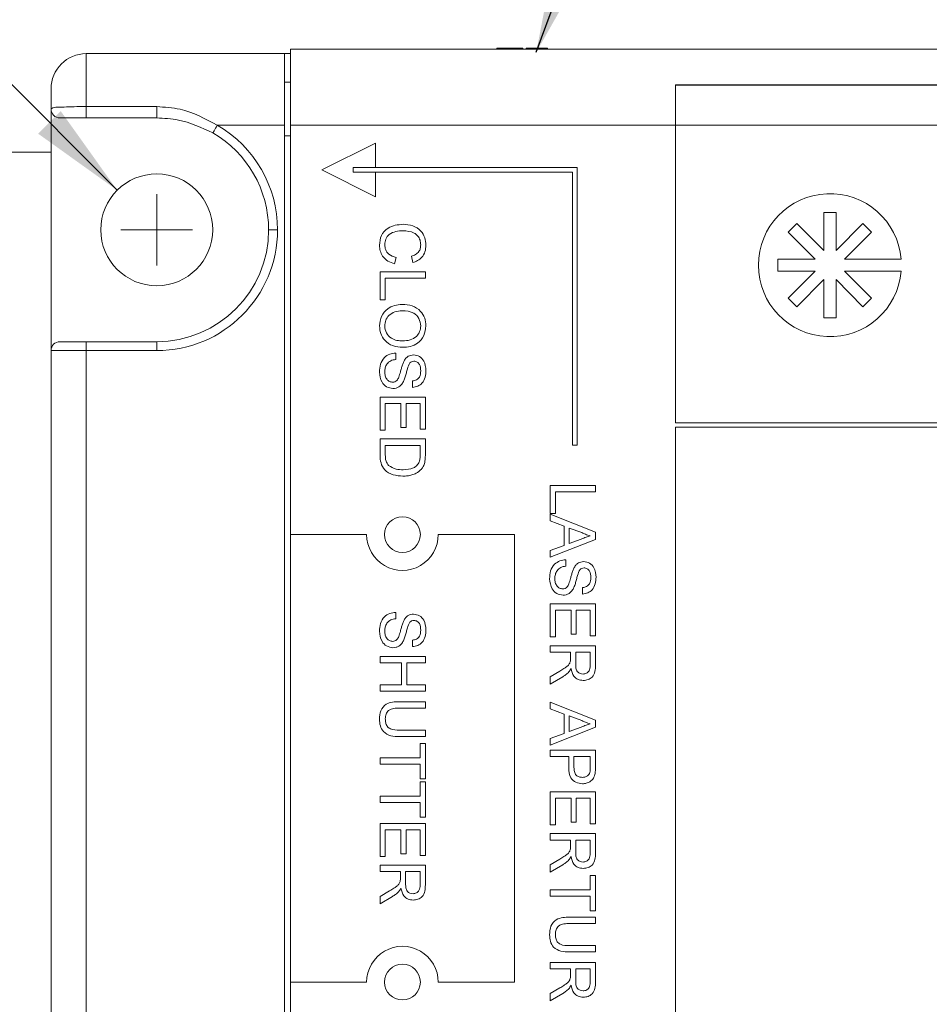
# Paper-space layout 'Sheet1' of a CAD drawing. Header units: millimetres. Extents: x 0 to 4318, y 0 to 2794.
# Tile 52 of 69: x 2219 to 2445, y 1299 to 1544. Entities that reach past the tile are written whole.
import ezdxf

# ---------------------------------------------------------------- set-up
doc = ezdxf.new("R2010")
doc.units = ezdxf.units.MM
doc.header["$LTSCALE"] = 5
doc.styles.add('SLDTEXTSTYLE0', font='TXT', dxfattribs={"width": 0.605})
doc.dimstyles.new('SLDDIMSTYLE3', dxfattribs={"dimtxt": 20.546549, "dimasz": 23.8125, "dimexe": 0, "dimexo": 0.0625, "dimgap": 5.136637, "dimtad": 0, "dimtih": 1, "dimtoh": 1, "dimdec": 1, "dimlfac": 0.114286, "dimrnd": 1e-09, "dimzin": 12, "dimdsep": 46, "dimtxsty": 'SLDTEXTSTYLE0', "dimsah": 1, "dimcen": 0, "dimadec": 0, "dimazin": 3, "dimtfac": 1, "dimtdec": 3, "dimtofl": 0, "dimtmove": 0, "dimatfit": 3, "dimfxl": 1, "dimfrac": 2, "dimtolj": 1, "dimtzin": 12, "dimarcsym": 0})
doc.dimstyles.new('SLDDIMSTYLE4', dxfattribs={"dimtxt": 0, "dimasz": 23.8125, "dimexe": 0, "dimexo": 0.0625, "dimgap": 0, "dimtad": 0, "dimtih": 1, "dimtoh": 1, "dimdec": 0, "dimrnd": 1e-09, "dimzin": 0, "dimdsep": 46, "dimtxsty": 'Standard', "dimsah": 1, "dimcen": 0.09, "dimadec": 0, "dimazin": 0, "dimtfac": 23.8125, "dimtdec": 0, "dimtofl": 0, "dimtmove": 0, "dimatfit": 3, "dimfxl": 1, "dimfrac": 2, "dimtolj": 1, "dimtzin": 0, "dimarcsym": 0})

# ---------------------------------------------------------------- blocks, each defined once
blk = doc.blocks.new('_D_8')
at = {"color": 7, "linetype": 'Continuous', "lineweight": 0}
for p, q in [((2134.71, 1610.2), (2109.31, 1610.2)), ((2243.47, 1501.35), (2134.71, 1610.2)), ((2028.17, 1593.04), (2023.47, 1593.04)), ((2023.47, 1593.04), (2023.47, 1561.48)), ((2101.08, 1593.04), (2105.78, 1593.04)), ((2105.78, 1593.04), (2105.78, 1561.48)), ((2023.47, 1561.48), (2028.17, 1561.48)), ((2105.78, 1561.48), (2101.08, 1561.48))]:
    blk.add_line(p, q, dxfattribs=at)
blk.add_solid([(2243.47, 1501.35), (2229.45, 1521), (2223.84, 1515.39)], dxfattribs=at)
at = {"color": 7, "linetype": 'Continuous', "lineweight": 0, "char_height": 21.167, "attachment_point": 1, "style": 'SLDTEXTSTYLE0'}
for s, insert in [('%%c', (1974.29, 1625.03, 40.45)), ('3.2mm', (2004.26, 1625.03, 40.45)), ('.13in', (2034.05, 1588.77, 40.45)), ('4 PLACES', (1974.47, 1552.51, 40.45))]:
    blk.add_mtext(s, dxfattribs=dict(at, insert=insert))
blk = doc.blocks.new('SW_CENTERMARKSYMBOL_0')
at = {"color": 0, "linetype": 'Continuous', "lineweight": 0}
for q in [(0, 8.89), (-8.89, 0), (0, -8.89), (8.89, 0)]:
    blk.add_line((0, 0), q, dxfattribs=at)

psp = doc.layouts.new('Sheet1')

# ---------------------------------------------------------------- linework, layer by layer
at = {"color": 7, "linetype": 'Continuous', "lineweight": 15}
for p, q in [((2286.52, 1536.39), (2286.52, 1517.49)), ((2782.14, 1536.39), (2286.52, 1536.39)), ((2337.7, 1536.61), (2337.7, 1536.39)), ((2339.12, 1536.61), (2337.7, 1536.61)), ((2339.12, 1536.61), (2339.12, 1536.39)), ((2340.61, 1536.61), (2339.12, 1536.61)), ((2340.61, 1536.61), (2340.61, 1536.39)), ((2340.94, 1536.61), (2340.61, 1536.61)), ((2340.94, 1536.61), (2340.94, 1536.39)), ((2341.25, 1536.61), (2340.94, 1536.61)), ((2341.25, 1536.61), (2341.25, 1536.39)), ((2342.75, 1536.61), (2341.25, 1536.61)), ((2342.75, 1536.61), (2342.75, 1536.39)), ((2344.18, 1536.61), (2342.75, 1536.61)), ((2344.18, 1536.61), (2344.18, 1536.39)), ((2345.05, 1536.61), (2345.05, 1536.39)), ((2350.32, 1536.61), (2345.05, 1536.61)), ((2350.32, 1536.61), (2350.32, 1536.39)), ((2370.01, 1536.41), (2370.01, 1536.39)), ((2373.9, 1536.41), (2373.9, 1536.39)), ((2374.26, 1536.39), (2374.26, 1536.41)), ((2374.6, 1536.39), (2374.6, 1536.41)), ((2374.68, 1536.39), (2374.68, 1536.41)), ((2374.8, 1536.41), (2374.8, 1536.39)), ((2374.92, 1536.39), (2374.92, 1536.41)), ((2376.01, 1536.41), (2376.01, 1536.39)), ((2376.38, 1536.39), (2376.38, 1536.41)), ((2376.66, 1536.41), (2376.66, 1536.39)), ((2376.73, 1536.39), (2376.73, 1536.41)), ((2377.04, 1536.39), (2377.04, 1536.41)), ((2377.9, 1536.39), (2377.9, 1536.41)), ((2378.1, 1536.39), (2378.1, 1536.41)), ((2387.42, 1536.39), (2387.42, 1536.41)), ((2409.85, 1536.41), (2409.85, 1536.39)), ((2410.29, 1536.41), (2410.29, 1536.39)), ((2410.38, 1536.41), (2410.38, 1536.39)), ((2423.2, 1536.41), (2423.2, 1536.39)), ((2424.2, 1536.41), (2424.2, 1536.39)), ((2425.51, 1536.41), (2425.51, 1536.39)), ((2427.71, 1536.41), (2427.71, 1536.39)), ((2428.02, 1536.41), (2428.02, 1536.39)), ((2429.24, 1536.41), (2429.24, 1536.39)), ((2433.85, 1536.39), (2433.85, 1536.41)), ((2440.11, 1536.39), (2440.11, 1536.41)), ((2442.5, 1536.39), (2442.5, 1536.41)), ((2442.79, 1536.41), (2442.79, 1536.39)), ((2444.13, 1536.39), (2444.13, 1536.41)), ((2235.79, 1535.27), (2235.79, 1522.1)), ((2235.79, 1535.27), (2284.97, 1535.27)), ((2286.52, 1535.27), (2284.97, 1535.27)), ((2284.97, 1535.27), (2284.97, 1517.49)), ((2284.97, 1528.16), (2286.52, 1528.16)), ((2227.04, 1521.53), (2227.04, 1526.52)), ((2782.14, 1527.53), (2382.09, 1527.53)), ((2382.09, 1517.49), (2382.09, 1527.53)), ((2782.14, 1527.41), (2382.09, 1527.41)), ((2227.04, 1521.53), (2227.04, 1461.52)), ((2235.79, 1522.1), (2235.79, 1519.31)), ((2235.79, 1522.1), (2253.29, 1522.1)), ((2253.29, 1522.1), (2253.29, 1519.31)), ((2235.79, 1519.31), (2229.26, 1519.31)), ((2253.29, 1519.31), (2235.79, 1519.31)), ((2284.97, 1517.49), (2268.32, 1517.49)), ((2284.97, 1517.49), (2284.97, 1203.05)), ((2286.52, 1517.49), (2286.52, 1415.84)), ((2382.09, 1517.49), (2286.52, 1517.49)), ((2382.09, 1517.49), (2382.09, 1443.62)), ((2782.14, 1517.49), (2382.09, 1517.49)), ((2286.52, 1514.83), (2284.97, 1514.83)), ((2307.64, 1513.07), (2294.3, 1506.4)), ((2307.64, 1506.96), (2307.64, 1513.07)), ((2227.04, 1510.77), (2211.48, 1510.77)), ((2294.3, 1506.4), (2307.64, 1499.74)), ((2302.08, 1505.85), (2302.08, 1506.96)), ((2302.08, 1506.96), (2307.64, 1506.96)), ((2357.64, 1506.96), (2307.64, 1506.96)), ((2357.64, 1438.06), (2357.64, 1506.96)), ((2307.64, 1505.85), (2302.08, 1505.85)), ((2307.64, 1499.74), (2307.64, 1505.85)), ((2307.64, 1505.85), (2356.53, 1505.85)), ((2356.53, 1505.85), (2356.53, 1438.06)), ((2418.92, 1495.81), (2421.94, 1495.81)), ((2418.92, 1486.38), (2418.92, 1495.81)), ((2421.94, 1495.81), (2421.94, 1486.38)), ((2283.3, 1491.52), (2281.07, 1491.52)), ((2410.08, 1490.95), (2412.22, 1493.09)), ((2412.22, 1493.09), (2418.92, 1486.38)), ((2421.94, 1486.38), (2428.64, 1493.09)), ((2428.64, 1493.09), (2430.78, 1490.95)), ((2416.78, 1484.25), (2410.08, 1490.95)), ((2430.78, 1490.95), (2424.08, 1484.25)), ((2312.71, 1484.67), (2312.35, 1483.08)), ((2316.86, 1483.37), (2316.52, 1484.95)), ((2407.51, 1484.25), (2416.78, 1484.25)), ((2407.51, 1481.23), (2407.51, 1484.25)), ((2424.08, 1484.25), (2438.13, 1484.25)), ((2308.75, 1481.06), (2319.98, 1481.06)), ((2308.75, 1474.15), (2308.75, 1481.06)), ((2310.04, 1479.48), (2310.04, 1474.15)), ((2319.98, 1479.48), (2310.04, 1479.48)), ((2319.98, 1481.06), (2319.98, 1479.48)), ((2416.78, 1481.23), (2407.51, 1481.23)), ((2410.08, 1474.53), (2416.78, 1481.23)), ((2424.08, 1481.23), (2430.78, 1474.53)), ((2438.13, 1481.23), (2424.08, 1481.23)), ((2418.92, 1479.17), (2412.22, 1472.39)), ((2418.92, 1469.67), (2418.92, 1479.17)), ((2421.94, 1479.17), (2421.94, 1469.67)), ((2428.64, 1472.39), (2421.94, 1479.17)), ((2412.22, 1472.39), (2410.08, 1474.53)), ((2430.78, 1474.53), (2428.64, 1472.39)), ((2310.04, 1474.15), (2308.75, 1474.15)), ((2421.94, 1469.67), (2418.92, 1469.67)), ((2229.26, 1463.74), (2235.79, 1463.74)), ((2235.79, 1461.52), (2235.79, 1463.74)), ((2235.79, 1463.74), (2253.29, 1463.74)), ((2253.29, 1461.52), (2253.29, 1463.74)), ((2235.79, 1461.52), (2227.04, 1461.52)), ((2227.04, 1259.03), (2227.04, 1461.52)), ((2253.29, 1461.52), (2235.79, 1461.52)), ((2235.79, 1461.52), (2235.79, 1259.03)), ((2312.64, 1460.9), (2312.64, 1459.31)), ((2316.82, 1452.4), (2316.82, 1453.98)), ((2308.75, 1449.95), (2319.98, 1449.95)), ((2308.75, 1441.74), (2308.75, 1449.95)), ((2319.98, 1449.95), (2319.98, 1442.02)), ((2310.04, 1448.36), (2310.04, 1441.74)), ((2313.93, 1448.36), (2310.04, 1448.36)), ((2313.93, 1442.46), (2313.93, 1448.36)), ((2315.23, 1448.36), (2315.23, 1442.46)), ((2318.69, 1448.36), (2315.23, 1448.36)), ((2318.69, 1442.02), (2318.69, 1448.36)), ((2382.09, 1443.62), (2782.14, 1443.62)), ((2310.04, 1441.74), (2308.75, 1441.74)), ((2315.23, 1442.46), (2313.93, 1442.46)), ((2319.98, 1442.02), (2318.69, 1442.02)), ((2382.09, 1442.51), (2782.14, 1442.51)), ((2382.09, 1442.51), (2382.09, 1203.05)), ((2308.75, 1439.58), (2319.98, 1439.58)), ((2308.75, 1435.55), (2308.75, 1439.58)), ((2310.04, 1437.99), (2310.04, 1435.67)), ((2318.69, 1437.99), (2310.04, 1437.99)), ((2318.69, 1435.71), (2318.69, 1437.99)), ((2319.98, 1439.58), (2319.98, 1435.73)), ((2356.53, 1438.06), (2357.64, 1438.06)), ((2350.98, 1428.01), (2362.21, 1428.01)), ((2350.98, 1421.1), (2350.98, 1428.01)), ((2362.21, 1428.01), (2362.21, 1426.43)), ((2352.27, 1426.43), (2352.27, 1421.1)), ((2362.21, 1426.43), (2352.27, 1426.43)), ((2352.27, 1421.1), (2350.98, 1421.1)), ((2350.98, 1420.91), (2362.21, 1416.45)), ((2350.98, 1419.23), (2350.98, 1420.91)), ((2354.43, 1417.95), (2350.98, 1419.23)), ((2305.41, 1415.84), (2286.52, 1415.84)), ((2286.52, 1415.84), (2286.52, 1304.71)), ((2342.09, 1415.84), (2323.19, 1415.84)), ((2342.09, 1304.71), (2342.09, 1415.84)), ((2354.43, 1413.16), (2354.43, 1417.95)), ((2355.73, 1417.47), (2355.73, 1413.64)), ((2358.84, 1416.32), (2355.73, 1417.47)), ((2362.21, 1416.45), (2362.21, 1414.66)), ((2362.21, 1414.66), (2350.98, 1410.2)), ((2355.73, 1413.64), (2358.68, 1414.73)), ((2350.98, 1411.88), (2354.43, 1413.16)), ((2350.98, 1410.2), (2350.98, 1411.88)), ((2354.86, 1409.58), (2354.86, 1407.99)), ((2359.04, 1401.08), (2359.04, 1402.66)), ((2350.98, 1398.63), (2362.21, 1398.63)), ((2350.98, 1390.42), (2350.98, 1398.63)), ((2362.21, 1398.63), (2362.21, 1390.7)), ((2312.64, 1396.53), (2312.64, 1394.95)), ((2352.27, 1397.04), (2352.27, 1390.42)), ((2356.16, 1397.04), (2352.27, 1397.04)), ((2356.16, 1391.14), (2356.16, 1397.04)), ((2357.46, 1397.04), (2357.46, 1391.14)), ((2360.92, 1397.04), (2357.46, 1397.04)), ((2360.92, 1390.7), (2360.92, 1397.04)), ((2316.82, 1388.03), (2316.82, 1389.62)), ((2352.27, 1390.42), (2350.98, 1390.42)), ((2357.46, 1391.14), (2356.16, 1391.14)), ((2362.21, 1390.7), (2360.92, 1390.7)), ((2350.98, 1388.25), (2362.21, 1388.25)), ((2350.98, 1386.67), (2350.98, 1388.25)), ((2356.02, 1386.67), (2350.98, 1386.67)), ((2356.02, 1385.05), (2356.02, 1386.67)), ((2357.31, 1386.67), (2357.31, 1383.66)), ((2360.92, 1386.67), (2357.31, 1386.67)), ((2360.92, 1383.32), (2360.92, 1386.67)), ((2362.21, 1388.25), (2362.21, 1383.38)), ((2308.75, 1385.58), (2319.98, 1385.58)), ((2308.75, 1384), (2308.75, 1385.58)), ((2314.08, 1384), (2308.75, 1384)), ((2314.08, 1378.52), (2314.08, 1384)), ((2315.37, 1384), (2315.37, 1378.52)), ((2319.98, 1384), (2315.37, 1384)), ((2319.98, 1385.58), (2319.98, 1384)), ((2350.98, 1380.51), (2353.35, 1381.91)), ((2354.08, 1380.53), (2350.98, 1378.69)), ((2350.98, 1378.69), (2350.98, 1380.51)), ((2308.75, 1376.94), (2308.75, 1378.52)), ((2308.75, 1378.52), (2314.08, 1378.52)), ((2319.98, 1376.94), (2308.75, 1376.94)), ((2315.37, 1378.52), (2319.98, 1378.52)), ((2319.98, 1378.52), (2319.98, 1376.94)), ((2313.52, 1374.35), (2319.98, 1374.35)), ((2319.98, 1374.35), (2319.98, 1372.76)), ((2350.98, 1374.23), (2362.21, 1369.77)), ((2350.98, 1372.55), (2350.98, 1374.23)), ((2319.98, 1372.76), (2313.59, 1372.76)), ((2354.43, 1371.27), (2350.98, 1372.55)), ((2354.43, 1366.48), (2354.43, 1371.27)), ((2355.73, 1370.8), (2355.73, 1366.96)), ((2358.84, 1369.65), (2355.73, 1370.8)), ((2362.21, 1369.77), (2362.21, 1367.99)), ((2313.59, 1367.29), (2319.98, 1367.29)), ((2319.98, 1367.29), (2319.98, 1365.7)), ((2362.21, 1367.99), (2350.98, 1363.52)), ((2355.73, 1366.96), (2358.68, 1368.05)), ((2319.98, 1365.7), (2313.52, 1365.7)), ((2350.98, 1365.21), (2354.43, 1366.48)), ((2350.98, 1363.52), (2350.98, 1365.21)), ((2318.69, 1360.37), (2318.69, 1363.97)), ((2318.69, 1363.97), (2319.98, 1363.97)), ((2319.98, 1363.97), (2319.98, 1355.19)), ((2350.98, 1362.32), (2362.21, 1362.32)), ((2350.98, 1360.74), (2350.98, 1362.32)), ((2362.21, 1362.32), (2362.21, 1358.2)), ((2308.75, 1360.37), (2318.69, 1360.37)), ((2308.75, 1358.79), (2308.75, 1360.37)), ((2355.59, 1360.74), (2350.98, 1360.74)), ((2355.59, 1357.99), (2355.59, 1360.74)), ((2360.92, 1360.74), (2356.88, 1360.74)), ((2356.88, 1360.74), (2356.88, 1358.03)), ((2360.92, 1358.06), (2360.92, 1360.74)), ((2318.69, 1358.79), (2308.75, 1358.79)), ((2318.69, 1355.19), (2318.69, 1358.79)), ((2319.98, 1355.19), (2318.69, 1355.19)), ((2318.69, 1350.86), (2318.69, 1354.47)), ((2318.69, 1354.47), (2319.98, 1354.47)), ((2319.98, 1354.47), (2319.98, 1345.68)), ((2308.75, 1350.86), (2318.69, 1350.86)), ((2308.75, 1349.28), (2308.75, 1350.86)), ((2350.98, 1351.95), (2362.21, 1351.95)), ((2350.98, 1343.74), (2350.98, 1351.95)), ((2352.27, 1350.37), (2352.27, 1343.74)), ((2356.16, 1350.37), (2352.27, 1350.37)), ((2356.16, 1344.46), (2356.16, 1350.37)), ((2357.46, 1350.37), (2357.46, 1344.46)), ((2360.92, 1350.37), (2357.46, 1350.37)), ((2360.92, 1344.03), (2360.92, 1350.37)), ((2362.21, 1351.95), (2362.21, 1344.03)), ((2318.69, 1349.28), (2308.75, 1349.28)), ((2318.69, 1345.68), (2318.69, 1349.28)), ((2319.98, 1345.68), (2318.69, 1345.68)), ((2308.75, 1344.09), (2319.98, 1344.09)), ((2308.75, 1335.88), (2308.75, 1344.09)), ((2310.04, 1342.51), (2310.04, 1335.88)), ((2313.93, 1342.51), (2310.04, 1342.51)), ((2313.93, 1336.6), (2313.93, 1342.51)), ((2318.69, 1342.51), (2315.23, 1342.51)), ((2315.23, 1342.51), (2315.23, 1336.6)), ((2318.69, 1336.17), (2318.69, 1342.51)), ((2319.98, 1344.09), (2319.98, 1336.17)), ((2352.27, 1343.74), (2350.98, 1343.74)), ((2357.46, 1344.46), (2356.16, 1344.46)), ((2362.21, 1344.03), (2360.92, 1344.03)), ((2350.98, 1341.58), (2362.21, 1341.58)), ((2350.98, 1340), (2350.98, 1341.58)), ((2356.02, 1340), (2350.98, 1340)), ((2356.02, 1338.37), (2356.02, 1340)), ((2357.31, 1340), (2357.31, 1336.99)), ((2360.92, 1340), (2357.31, 1340)), ((2360.92, 1336.65), (2360.92, 1340)), ((2362.21, 1341.58), (2362.21, 1336.71)), ((2310.04, 1335.88), (2308.75, 1335.88)), ((2315.23, 1336.6), (2313.93, 1336.6)), ((2319.98, 1336.17), (2318.69, 1336.17)), ((2350.98, 1333.83), (2353.35, 1335.23)), ((2308.75, 1333.72), (2319.98, 1333.72)), ((2308.75, 1332.14), (2308.75, 1333.72)), ((2319.98, 1333.72), (2319.98, 1328.85)), ((2354.08, 1333.86), (2350.98, 1332.02)), ((2350.98, 1332.02), (2350.98, 1333.83)), ((2313.79, 1332.14), (2308.75, 1332.14)), ((2313.79, 1330.51), (2313.79, 1332.14)), ((2318.69, 1332.14), (2315.09, 1332.14)), ((2315.09, 1332.14), (2315.09, 1329.13)), ((2318.69, 1328.79), (2318.69, 1332.14)), ((2360.92, 1331.21), (2362.21, 1331.21)), ((2360.92, 1327.61), (2360.92, 1331.21)), ((2362.21, 1331.21), (2362.21, 1322.42)), ((2308.75, 1325.97), (2311.12, 1327.37)), ((2311.85, 1326), (2308.75, 1324.16)), ((2308.75, 1324.16), (2308.75, 1325.97)), ((2350.98, 1327.61), (2360.92, 1327.61)), ((2350.98, 1326.02), (2350.98, 1327.61)), ((2360.92, 1326.02), (2350.98, 1326.02)), ((2360.92, 1322.42), (2360.92, 1326.02)), ((2355.75, 1320.84), (2362.21, 1320.84)), ((2362.21, 1322.42), (2360.92, 1322.42)), ((2362.21, 1320.84), (2362.21, 1319.25)), ((2362.21, 1319.25), (2355.82, 1319.25)), ((2355.82, 1313.78), (2362.21, 1313.78)), ((2362.21, 1313.78), (2362.21, 1312.19)), ((2362.21, 1312.19), (2355.75, 1312.19)), ((2350.98, 1309.6), (2362.21, 1309.6)), ((2350.98, 1308.02), (2350.98, 1309.6)), ((2362.21, 1309.6), (2362.21, 1304.72)), ((2356.02, 1308.02), (2350.98, 1308.02)), ((2356.02, 1306.39), (2356.02, 1308.02)), ((2357.31, 1308.02), (2357.31, 1305.01)), ((2360.92, 1308.02), (2357.31, 1308.02)), ((2360.92, 1304.67), (2360.92, 1308.02)), ((2286.52, 1304.71), (2286.52, 1203.05)), ((2286.52, 1304.71), (2305.41, 1304.71)), ((2323.19, 1304.71), (2342.09, 1304.71)), ((2350.98, 1301.85), (2353.35, 1303.25)), ((2354.08, 1301.88), (2350.98, 1300.04)), ((2350.98, 1300.04), (2350.98, 1301.85))]:
    psp.add_line(p, q, dxfattribs=at)
at = {"color": 7, "linetype": 'Continuous', "lineweight": 15, "flags": 128}
psp.add_lwpolyline([(2268.32, 1517.49), (2268.1, 1517.12), (2267.89, 1516.76), (2267.7, 1516.43), (2267.53, 1516.13), (2267.39, 1515.89), (2267.29, 1515.72), (2267.23, 1515.61), (2267.21, 1515.57)], dxfattribs=at)
at = {"color": 7, "linetype": 'Continuous', "lineweight": 15}
for centre, radius in [((2253.29, 1491.52), 13.89), ((2314.3, 1415.84), 4.44), ((2314.3, 1304.71), 4.44)]:
    psp.add_circle(centre, radius, dxfattribs=at)
for centre, radius, start, end in [((2235.79, 1526.52), 8.75, 90.0012, 179.9996), ((2229.26, 1521.53), 2.22, 179.9969, 269.9976), ((2253.29, 1491.52), 30, 360, 59.9465), ((2253.29, 1491.52), 27.78, 359.9996, 59.9473), ((2420.43, 1482.74), 17.76, 4.8793, 355.1207), ((2253.29, 1491.52), 30, 270.0003, 359.9998), ((2253.29, 1491.52), 27.78, 270.0001, 359.9995), ((2229.26, 1461.52), 2.22, 90.0024, 180.0032), ((2314.3, 1415.84), 8.89, 179.9995, 0.0005), ((2314.3, 1304.71), 8.89, 359.9995, 180.0005)]:
    psp.add_arc(centre, radius, start, end, dxfattribs=at)
for points, knots in [([(2227.04, 1521.53), (2227.19, 1521.62), (2227.8, 1522.01), (2229.37, 1521.92), (2231.56, 1522.1), (2233.8, 1522.1), (2235.26, 1522.1), (2235.79, 1522.1)], [0, 0, 0, 0, 0.058574, 0.241347, 0.506527, 0.817426, 1, 1, 1, 1]), ([(2253.29, 1522.1), (2255.25, 1521.99), (2260.59, 1521.68), (2265.32, 1519.12), (2268.32, 1517.49)], [0, 0, 0, 0, 0.36757, 1, 1, 1, 1]), ([(2267.21, 1515.57), (2264.41, 1516.88), (2259.97, 1518.98), (2255.1, 1519.22), (2253.29, 1519.31)], [0, 0, 0, 0, 0.628408, 1, 1, 1, 1]), ([(2308.6, 1487.67), (2308.67, 1488.51), (2308.79, 1490.19), (2310.5, 1491.96), (2312.5, 1492.74), (2313.8, 1492.83), (2314.45, 1492.88)], [0, 0, 0, 0, 0.279944, 0.558062, 0.778913, 1, 1, 1, 1]), ([(2314.45, 1492.88), (2315.26, 1492.82), (2316.88, 1492.7), (2318.86, 1491.44), (2319.95, 1489.6), (2320.07, 1488.33), (2320.13, 1487.7)], [0, 0, 0, 0, 0.280521, 0.559557, 0.77961, 1, 1, 1, 1]), ([(2314.46, 1491.29), (2313.85, 1491.26), (2312.65, 1491.2), (2311.04, 1490.54), (2310.07, 1489.24), (2309.96, 1488.29), (2309.9, 1487.82)], [0, 0, 0, 0, 0.28127, 0.560704, 0.780133, 1, 1, 1, 1]), ([(2318.83, 1487.78), (2318.8, 1488.17), (2318.75, 1488.97), (2318.15, 1490.03), (2316.77, 1491.12), (2315.41, 1491.22), (2314.46, 1491.29)], [0, 0, 0, 0, 0.187198, 0.373882, 0.560734, 1, 1, 1, 1]), ([(2312.35, 1483.08), (2311.77, 1483.27), (2310.62, 1483.64), (2309.37, 1484.83), (2308.7, 1486.25), (2308.63, 1487.19), (2308.6, 1487.67)], [0, 0, 0, 0, 0.280289, 0.559562, 0.779598, 1, 1, 1, 1]), ([(2309.9, 1487.82), (2309.94, 1487.38), (2310.03, 1486.52), (2310.98, 1485.21), (2312.06, 1484.87), (2312.71, 1484.67)], [0, 0, 0, 0, 0.280758, 0.560937, 1, 1, 1, 1]), ([(2316.52, 1484.95), (2316.87, 1485.08), (2317.57, 1485.33), (2318.37, 1486.02), (2318.78, 1486.9), (2318.81, 1487.48), (2318.83, 1487.78)], [0, 0, 0, 0, 0.280573, 0.559688, 0.779629, 1, 1, 1, 1]), ([(2320.13, 1487.7), (2320.09, 1487.15), (2320.01, 1486.05), (2319.2, 1484.7), (2318.09, 1483.8), (2317.27, 1483.51), (2316.86, 1483.37)], [0, 0, 0, 0, 0.280037, 0.559344, 0.779523, 1, 1, 1, 1]), ([(2308.6, 1467.67), (2308.7, 1468.48), (2308.88, 1470.1), (2310.42, 1471.9), (2312.31, 1472.83), (2313.58, 1472.94), (2314.22, 1473)], [0, 0, 0, 0, 0.279581, 0.55878, 0.779305, 1, 1, 1, 1]), ([(2314.22, 1473), (2315.06, 1472.94), (2316.74, 1472.83), (2318.79, 1471.52), (2319.97, 1469.64), (2320.08, 1468.32), (2320.13, 1467.66)], [0, 0, 0, 0, 0.280587, 0.559628, 0.779588, 1, 1, 1, 1]), ([(2314.2, 1471.41), (2313.6, 1471.37), (2312.4, 1471.3), (2310.93, 1470.39), (2310.03, 1469.09), (2309.95, 1468.15), (2309.9, 1467.67)], [0, 0, 0, 0, 0.280651, 0.559882, 0.779873, 1, 1, 1, 1]), ([(2318.83, 1467.65), (2318.75, 1468.28), (2318.58, 1469.54), (2316.88, 1471.27), (2315.22, 1471.36), (2314.2, 1471.41)], [0, 0, 0, 0, 0.2801484, 0.5596593, 1, 1, 1, 1]), ([(2314.35, 1462.34), (2313.52, 1462.41), (2311.88, 1462.55), (2309.88, 1463.86), (2308.79, 1465.73), (2308.67, 1467.02), (2308.6, 1467.67)], [0, 0, 0, 0, 0.2803754, 0.5595087, 0.7796384, 1, 1, 1, 1]), ([(2309.9, 1467.67), (2309.98, 1467.06), (2310.14, 1465.82), (2311.42, 1464.55), (2312.91, 1463.99), (2313.88, 1463.94), (2314.36, 1463.92)], [0, 0, 0, 0, 0.279081, 0.558218, 0.778853, 1, 1, 1, 1]), ([(2320.13, 1467.66), (2320.03, 1466.83), (2319.84, 1465.18), (2318.25, 1463.36), (2316.29, 1462.47), (2315, 1462.38), (2314.35, 1462.34)], [0, 0, 0, 0, 0.279619, 0.558601, 0.779121, 1, 1, 1, 1]), ([(2314.36, 1463.92), (2314.97, 1463.96), (2316.2, 1464.04), (2317.74, 1464.88), (2318.68, 1466.21), (2318.78, 1467.17), (2318.83, 1467.65)], [0, 0, 0, 0, 0.28084, 0.560097, 0.779943, 1, 1, 1, 1]), ([(2308.6, 1456.19), (2308.64, 1456.84), (2308.7, 1458.15), (2309.64, 1459.79), (2311.1, 1460.72), (2312.13, 1460.84), (2312.64, 1460.9)], [0, 0, 0, 0, 0.280802, 0.559636, 0.779649, 1, 1, 1, 1]), ([(2314.62, 1458.8), (2314.77, 1459.06), (2315.05, 1459.56), (2315.84, 1460.28), (2316.59, 1460.39), (2317.05, 1460.46)], [0, 0, 0, 0, 0.281438, 0.562434, 1, 1, 1, 1]), ([(2317.05, 1460.46), (2317.57, 1460.38), (2318.61, 1460.21), (2319.93, 1458.73), (2320.05, 1457.39), (2320.13, 1456.56)], [0, 0, 0, 0, 0.279771, 0.559367, 1, 1, 1, 1]), ([(2312.64, 1459.31), (2312.21, 1459.25), (2311.36, 1459.12), (2310.42, 1458.29), (2309.97, 1457.27), (2309.92, 1456.6), (2309.9, 1456.26)], [0, 0, 0, 0, 0.2805754, 0.558654, 0.7792098, 1, 1, 1, 1]), ([(2313.38, 1454.89), (2313.52, 1455.33), (2313.76, 1456.06), (2314.02, 1457.1), (2314.27, 1457.97), (2314.5, 1458.53), (2314.62, 1458.8)], [0, 0, 0, 0, 0.33996, 0.560038, 0.780098, 1, 1, 1, 1]), ([(2316.16, 1458.48), (2315.93, 1458), (2315.53, 1457.22), (2315.28, 1456.02), (2315.01, 1455.03), (2314.77, 1454.38), (2314.65, 1454.06)], [0, 0, 0, 0, 0.338399, 0.558979, 0.779544, 1, 1, 1, 1]), ([(2317.16, 1458.88), (2316.95, 1458.86), (2316.57, 1458.83), (2316.29, 1458.58), (2316.16, 1458.48)], [0, 0, 0, 0, 0.559622, 1, 1, 1, 1]), ([(2318.83, 1456.5), (2318.8, 1457.06), (2318.76, 1457.91), (2318.07, 1458.62), (2317.56, 1458.85), (2317.29, 1458.87), (2317.16, 1458.88)], [0, 0, 0, 0, 0.498836, 0.74874, 0.874283, 1, 1, 1, 1]), ([(2311.94, 1452.11), (2311.39, 1452.2), (2310.3, 1452.38), (2308.87, 1453.9), (2308.7, 1455.32), (2308.6, 1456.19)], [0, 0, 0, 0, 0.279903, 0.560062, 1, 1, 1, 1]), ([(2309.9, 1456.26), (2309.92, 1455.92), (2309.97, 1455.25), (2310.38, 1454.38), (2311.07, 1453.81), (2311.6, 1453.73), (2311.86, 1453.69)], [0, 0, 0, 0, 0.2807539, 0.560726, 0.7804223, 1, 1, 1, 1]), ([(2311.86, 1453.69), (2312.05, 1453.71), (2312.44, 1453.75), (2313.04, 1454.16), (2313.25, 1454.61), (2313.38, 1454.89)], [0, 0, 0, 0, 0.279982, 0.559768, 1, 1, 1, 1]), ([(2320.13, 1456.56), (2320.09, 1456.01), (2320.03, 1454.89), (2319.32, 1453.46), (2318.12, 1452.58), (2317.25, 1452.46), (2316.82, 1452.4)], [0, 0, 0, 0, 0.28085, 0.560183, 0.779852, 1, 1, 1, 1]), ([(2316.82, 1453.98), (2317.15, 1454.04), (2317.82, 1454.16), (2318.74, 1455.07), (2318.8, 1455.96), (2318.83, 1456.5)], [0, 0, 0, 0, 0.2811452, 0.5602759, 1, 1, 1, 1]), ([(2314.65, 1454.06), (2314.5, 1453.76), (2314.2, 1453.17), (2313.51, 1452.52), (2312.72, 1452.16), (2312.2, 1452.13), (2311.94, 1452.11)], [0, 0, 0, 0, 0.280279, 0.5596, 0.779698, 1, 1, 1, 1]), ([(2314.43, 1430.36), (2313.61, 1430.41), (2311.97, 1430.53), (2309.86, 1431.67), (2308.83, 1433.61), (2308.77, 1434.9), (2308.75, 1435.55)], [0, 0, 0, 0, 0.280829, 0.55998, 0.779068, 1, 1, 1, 1]), ([(2310.04, 1435.67), (2310.05, 1435.13), (2310.05, 1434.16), (2310.6, 1433.37), (2310.84, 1433.02)], [0, 0, 0, 0, 0.561804, 1, 1, 1, 1]), ([(2318.46, 1433.86), (2318.54, 1434.2), (2318.69, 1434.81), (2318.69, 1435.44), (2318.69, 1435.71)], [0, 0, 0, 0, 0.55925, 1, 1, 1, 1]), ([(2319.98, 1435.73), (2319.98, 1435.36), (2319.98, 1434.69), (2319.87, 1434.04), (2319.82, 1433.75)], [0, 0, 0, 0, 0.560173, 1, 1, 1, 1]), ([(2310.84, 1433.02), (2311.46, 1432.65), (2312.58, 1431.97), (2313.88, 1431.95), (2314.45, 1431.94)], [0, 0, 0, 0, 0.557511, 1, 1, 1, 1]), ([(2314.45, 1431.94), (2315.34, 1431.99), (2316.59, 1432.06), (2317.93, 1432.96), (2318.28, 1433.56), (2318.46, 1433.86)], [0, 0, 0, 0, 0.559224, 0.780097, 1, 1, 1, 1]), ([(2319.82, 1433.75), (2319.73, 1433.42), (2319.56, 1432.82), (2319.18, 1432.33), (2319.02, 1432.11)], [0, 0, 0, 0, 0.559828, 1, 1, 1, 1]), ([(2319.02, 1432.11), (2318.6, 1431.72), (2317.9, 1431.07), (2316.64, 1430.61), (2315.55, 1430.39), (2314.8, 1430.37), (2314.43, 1430.36)], [0, 0, 0, 0, 0.33884, 0.559085, 0.779508, 1, 1, 1, 1]), ([(2360.92, 1415.55), (2360.51, 1415.66), (2359.8, 1415.85), (2359.13, 1416.18), (2358.84, 1416.32)], [0, 0, 0, 0, 0.55981, 1, 1, 1, 1]), ([(2358.68, 1414.73), (2359.1, 1414.88), (2359.84, 1415.16), (2360.59, 1415.43), (2360.92, 1415.55)], [0, 0, 0, 0, 0.560052, 1, 1, 1, 1]), ([(2350.83, 1404.87), (2350.86, 1405.52), (2350.93, 1406.83), (2351.87, 1408.47), (2353.33, 1409.4), (2354.35, 1409.52), (2354.86, 1409.58)], [0, 0, 0, 0, 0.280816, 0.559625, 0.779712, 1, 1, 1, 1]), ([(2356.85, 1407.48), (2356.99, 1407.74), (2357.28, 1408.24), (2358.07, 1408.96), (2358.82, 1409.07), (2359.28, 1409.14)], [0, 0, 0, 0, 0.281428, 0.562287, 1, 1, 1, 1]), ([(2359.28, 1409.14), (2359.8, 1409.06), (2360.84, 1408.89), (2362.15, 1407.41), (2362.28, 1406.07), (2362.36, 1405.24)], [0, 0, 0, 0, 0.279771, 0.559367, 1, 1, 1, 1]), ([(2354.86, 1407.99), (2354.44, 1407.93), (2353.58, 1407.8), (2352.65, 1406.97), (2352.2, 1405.95), (2352.15, 1405.27), (2352.13, 1404.94)], [0, 0, 0, 0, 0.280492, 0.558597, 0.779174, 1, 1, 1, 1]), ([(2355.61, 1403.57), (2355.75, 1404.01), (2355.98, 1404.74), (2356.25, 1405.78), (2356.49, 1406.65), (2356.73, 1407.21), (2356.85, 1407.48)], [0, 0, 0, 0, 0.339948, 0.560051, 0.780105, 1, 1, 1, 1]), ([(2358.39, 1407.16), (2358.15, 1406.68), (2357.76, 1405.9), (2357.5, 1404.7), (2357.24, 1403.71), (2357, 1403.06), (2356.88, 1402.74)], [0, 0, 0, 0, 0.3384253, 0.5589658, 0.7795192, 1, 1, 1, 1]), ([(2359.38, 1407.56), (2359.17, 1407.54), (2358.8, 1407.5), (2358.52, 1407.26), (2358.39, 1407.16)], [0, 0, 0, 0, 0.559416, 1, 1, 1, 1]), ([(2361.06, 1405.18), (2361.03, 1405.74), (2360.99, 1406.58), (2360.29, 1407.3), (2359.79, 1407.53), (2359.52, 1407.55), (2359.38, 1407.56)], [0, 0, 0, 0, 0.4987622, 0.7486296, 0.8743012, 1, 1, 1, 1]), ([(2354.16, 1400.79), (2353.62, 1400.88), (2352.52, 1401.06), (2351.09, 1402.58), (2350.93, 1404), (2350.83, 1404.87)], [0, 0, 0, 0, 0.279892, 0.560102, 1, 1, 1, 1]), ([(2352.13, 1404.94), (2352.15, 1404.6), (2352.19, 1403.93), (2352.6, 1403.06), (2353.3, 1402.49), (2353.82, 1402.41), (2354.09, 1402.37)], [0, 0, 0, 0, 0.280768, 0.560734, 0.780427, 1, 1, 1, 1]), ([(2354.09, 1402.37), (2354.28, 1402.39), (2354.67, 1402.43), (2355.26, 1402.84), (2355.48, 1403.29), (2355.61, 1403.57)], [0, 0, 0, 0, 0.2800192, 0.5598418, 1, 1, 1, 1]), ([(2362.36, 1405.24), (2362.32, 1404.69), (2362.25, 1403.57), (2361.55, 1402.14), (2360.35, 1401.26), (2359.48, 1401.14), (2359.04, 1401.08)], [0, 0, 0, 0, 0.28085, 0.560183, 0.7798515, 1, 1, 1, 1]), ([(2359.04, 1402.66), (2359.38, 1402.72), (2360.05, 1402.84), (2360.97, 1403.75), (2361.03, 1404.64), (2361.06, 1405.18)], [0, 0, 0, 0, 0.281145, 0.560276, 1, 1, 1, 1]), ([(2356.88, 1402.74), (2356.73, 1402.44), (2356.43, 1401.85), (2355.74, 1401.2), (2354.95, 1400.84), (2354.43, 1400.81), (2354.16, 1400.79)], [0, 0, 0, 0, 0.280226, 0.559568, 0.779681, 1, 1, 1, 1]), ([(2308.6, 1391.82), (2308.64, 1392.48), (2308.7, 1393.78), (2309.64, 1395.43), (2311.1, 1396.35), (2312.13, 1396.47), (2312.64, 1396.53)], [0, 0, 0, 0, 0.2808021, 0.559636, 0.7796487, 1, 1, 1, 1]), ([(2314.62, 1394.44), (2314.77, 1394.69), (2315.05, 1395.2), (2315.84, 1395.91), (2316.59, 1396.03), (2317.05, 1396.1)], [0, 0, 0, 0, 0.281438, 0.562435, 1, 1, 1, 1]), ([(2317.05, 1396.1), (2317.57, 1396.01), (2318.61, 1395.85), (2319.93, 1394.36), (2320.05, 1393.02), (2320.13, 1392.2)], [0, 0, 0, 0, 0.279771, 0.559367, 1, 1, 1, 1]), ([(2312.64, 1394.95), (2312.21, 1394.88), (2311.36, 1394.75), (2310.42, 1393.92), (2309.97, 1392.9), (2309.92, 1392.23), (2309.9, 1391.89)], [0, 0, 0, 0, 0.280576, 0.558654, 0.779209, 1, 1, 1, 1]), ([(2313.38, 1390.52), (2313.52, 1390.97), (2313.76, 1391.7), (2314.02, 1392.73), (2314.27, 1393.61), (2314.5, 1394.16), (2314.62, 1394.44)], [0, 0, 0, 0, 0.33996, 0.560037, 0.780098, 1, 1, 1, 1]), ([(2316.16, 1394.11), (2315.93, 1393.64), (2315.53, 1392.85), (2315.28, 1391.66), (2315.01, 1390.66), (2314.77, 1390.01), (2314.65, 1389.69)], [0, 0, 0, 0, 0.338399, 0.558979, 0.779544, 1, 1, 1, 1]), ([(2317.16, 1394.51), (2316.95, 1394.49), (2316.57, 1394.46), (2316.29, 1394.22), (2316.16, 1394.11)], [0, 0, 0, 0, 0.559621, 1, 1, 1, 1]), ([(2318.83, 1392.13), (2318.8, 1392.7), (2318.76, 1393.54), (2318.07, 1394.26), (2317.56, 1394.48), (2317.29, 1394.5), (2317.16, 1394.51)], [0, 0, 0, 0, 0.498836, 0.74874, 0.874283, 1, 1, 1, 1]), ([(2311.94, 1387.74), (2311.39, 1387.83), (2310.3, 1388.01), (2308.87, 1389.54), (2308.7, 1390.96), (2308.6, 1391.82)], [0, 0, 0, 0, 0.279903, 0.560062, 1, 1, 1, 1]), ([(2309.9, 1391.89), (2309.92, 1391.56), (2309.97, 1390.88), (2310.38, 1390.01), (2311.07, 1389.44), (2311.6, 1389.36), (2311.86, 1389.33)], [0, 0, 0, 0, 0.2807539, 0.560726, 0.7804223, 1, 1, 1, 1]), ([(2320.13, 1392.2), (2320.09, 1391.64), (2320.03, 1390.53), (2319.32, 1389.09), (2318.12, 1388.21), (2317.25, 1388.09), (2316.82, 1388.03)], [0, 0, 0, 0, 0.28085, 0.560183, 0.779852, 1, 1, 1, 1]), ([(2316.82, 1389.62), (2317.15, 1389.68), (2317.82, 1389.8), (2318.74, 1390.7), (2318.8, 1391.59), (2318.83, 1392.13)], [0, 0, 0, 0, 0.281145, 0.560276, 1, 1, 1, 1]), ([(2311.86, 1389.33), (2312.05, 1389.35), (2312.44, 1389.38), (2313.04, 1389.79), (2313.25, 1390.25), (2313.38, 1390.52)], [0, 0, 0, 0, 0.279982, 0.559768, 1, 1, 1, 1]), ([(2314.65, 1389.69), (2314.5, 1389.4), (2314.2, 1388.8), (2313.51, 1388.15), (2312.72, 1387.8), (2312.2, 1387.76), (2311.94, 1387.74)], [0, 0, 0, 0, 0.280279, 0.5596, 0.779698, 1, 1, 1, 1]), ([(2353.35, 1381.91), (2353.7, 1382.12), (2354.28, 1382.47), (2355.05, 1383), (2355.68, 1383.51), (2355.87, 1384.02), (2355.97, 1384.27)], [0, 0, 0, 0, 0.340512, 0.560806, 0.78073, 1, 1, 1, 1]), ([(2355.97, 1384.27), (2355.98, 1384.41), (2356.02, 1384.67), (2356.02, 1384.93), (2356.02, 1385.05)], [0, 0, 0, 0, 0.5598377, 1, 1, 1, 1]), ([(2355.61, 1381.72), (2355.34, 1381.47), (2354.87, 1381.02), (2354.32, 1380.68), (2354.08, 1380.53)], [0, 0, 0, 0, 0.559749, 1, 1, 1, 1]), ([(2356.16, 1382.59), (2356.07, 1382.42), (2355.92, 1382.11), (2355.7, 1381.84), (2355.61, 1381.72)], [0, 0, 0, 0, 0.560134, 1, 1, 1, 1]), ([(2359.18, 1379.61), (2358.74, 1379.66), (2357.87, 1379.75), (2356.57, 1380.79), (2356.32, 1381.91), (2356.16, 1382.59)], [0, 0, 0, 0, 0.280535, 0.560502, 1, 1, 1, 1]), ([(2357.31, 1383.66), (2357.32, 1383.33), (2357.33, 1382.68), (2357.65, 1381.78), (2358.38, 1381.28), (2358.89, 1381.22), (2359.15, 1381.2)], [0, 0, 0, 0, 0.281535, 0.560241, 0.779752, 1, 1, 1, 1]), ([(2359.15, 1381.2), (2359.44, 1381.23), (2360.03, 1381.3), (2360.84, 1382.08), (2360.89, 1382.85), (2360.92, 1383.32)], [0, 0, 0, 0, 0.280441, 0.559962, 1, 1, 1, 1]), ([(2362.21, 1383.38), (2362.21, 1382.86), (2362.19, 1381.83), (2361.58, 1380.45), (2360.4, 1379.73), (2359.59, 1379.65), (2359.18, 1379.61)], [0, 0, 0, 0, 0.281681, 0.559256, 0.779432, 1, 1, 1, 1]), ([(2308.6, 1370), (2308.64, 1370.71), (2308.72, 1372.13), (2310.05, 1373.81), (2311.85, 1374.29), (2312.96, 1374.33), (2313.52, 1374.35)], [0, 0, 0, 0, 0.28071, 0.557901, 0.778431, 1, 1, 1, 1]), ([(2313.59, 1372.76), (2313.12, 1372.76), (2312.17, 1372.75), (2310.84, 1372.33), (2310.13, 1371.25), (2310.07, 1370.5), (2310.04, 1370.12)], [0, 0, 0, 0, 0.281682, 0.560152, 0.779513, 1, 1, 1, 1]), ([(2313.52, 1365.7), (2312.81, 1365.71), (2311.41, 1365.73), (2309.57, 1366.68), (2308.69, 1368.34), (2308.63, 1369.44), (2308.6, 1370)], [0, 0, 0, 0, 0.281577, 0.5591, 0.779001, 1, 1, 1, 1]), ([(2310.04, 1370.12), (2310.06, 1369.79), (2310.09, 1369.13), (2310.44, 1368.17), (2311.66, 1367.29), (2312.8, 1367.29), (2313.59, 1367.29)], [0, 0, 0, 0, 0.187569, 0.374176, 0.559681, 1, 1, 1, 1]), ([(2360.92, 1368.88), (2360.51, 1368.99), (2359.8, 1369.18), (2359.13, 1369.5), (2358.84, 1369.65)], [0, 0, 0, 0, 0.55981, 1, 1, 1, 1]), ([(2358.68, 1368.05), (2359.1, 1368.21), (2359.84, 1368.48), (2360.59, 1368.76), (2360.92, 1368.88)], [0, 0, 0, 0, 0.5600519, 1, 1, 1, 1]), ([(2358.98, 1353.97), (2358.42, 1354.03), (2357.3, 1354.15), (2355.68, 1355.58), (2355.62, 1357.07), (2355.59, 1357.99)], [0, 0, 0, 0, 0.280782, 0.559732, 1, 1, 1, 1]), ([(2356.88, 1358.03), (2356.89, 1357.69), (2356.92, 1357), (2357.33, 1356.08), (2358.12, 1355.61), (2358.67, 1355.57), (2358.94, 1355.55)], [0, 0, 0, 0, 0.281367, 0.559733, 0.779337, 1, 1, 1, 1]), ([(2360.82, 1356.76), (2360.85, 1357), (2360.92, 1357.43), (2360.92, 1357.87), (2360.92, 1358.06)], [0, 0, 0, 0, 0.559575, 1, 1, 1, 1]), ([(2362.21, 1358.2), (2362.21, 1357.88), (2362.21, 1357.33), (2362.14, 1356.77), (2362.11, 1356.53)], [0, 0, 0, 0, 0.56012, 1, 1, 1, 1]), ([(2358.94, 1355.55), (2359.16, 1355.57), (2359.61, 1355.6), (2360.18, 1355.87), (2360.62, 1356.27), (2360.75, 1356.6), (2360.82, 1356.76)], [0, 0, 0, 0, 0.280257, 0.559845, 0.780011, 1, 1, 1, 1]), ([(2362.11, 1356.53), (2362.01, 1356.12), (2361.81, 1355.31), (2360.94, 1354.47), (2359.96, 1354.04), (2359.31, 1353.99), (2358.98, 1353.97)], [0, 0, 0, 0, 0.280108, 0.55898, 0.779384, 1, 1, 1, 1]), ([(2353.35, 1335.23), (2353.7, 1335.45), (2354.28, 1335.8), (2355.05, 1336.32), (2355.68, 1336.84), (2355.87, 1337.34), (2355.97, 1337.59)], [0, 0, 0, 0, 0.340511, 0.560807, 0.78073, 1, 1, 1, 1]), ([(2355.97, 1337.59), (2355.98, 1337.74), (2356.02, 1338), (2356.02, 1338.26), (2356.02, 1338.37)], [0, 0, 0, 0, 0.5598377, 1, 1, 1, 1]), ([(2355.61, 1335.04), (2355.34, 1334.79), (2354.87, 1334.35), (2354.32, 1334.01), (2354.08, 1333.86)], [0, 0, 0, 0, 0.55975, 1, 1, 1, 1]), ([(2356.16, 1335.92), (2356.07, 1335.74), (2355.92, 1335.43), (2355.7, 1335.16), (2355.61, 1335.04)], [0, 0, 0, 0, 0.560131, 1, 1, 1, 1]), ([(2359.18, 1332.94), (2358.74, 1332.98), (2357.87, 1333.08), (2356.57, 1334.11), (2356.32, 1335.23), (2356.16, 1335.92)], [0, 0, 0, 0, 0.2805354, 0.5605017, 1, 1, 1, 1]), ([(2357.31, 1336.99), (2357.32, 1336.66), (2357.33, 1336.01), (2357.65, 1335.11), (2358.38, 1334.61), (2358.89, 1334.55), (2359.15, 1334.52)], [0, 0, 0, 0, 0.281535, 0.560242, 0.779752, 1, 1, 1, 1]), ([(2359.15, 1334.52), (2359.44, 1334.56), (2360.03, 1334.62), (2360.84, 1335.41), (2360.89, 1336.18), (2360.92, 1336.65)], [0, 0, 0, 0, 0.280441, 0.559963, 1, 1, 1, 1]), ([(2362.21, 1336.71), (2362.21, 1336.19), (2362.19, 1335.16), (2361.58, 1333.77), (2360.4, 1333.06), (2359.59, 1332.98), (2359.18, 1332.94)], [0, 0, 0, 0, 0.281681, 0.559256, 0.779432, 1, 1, 1, 1]), ([(2313.74, 1329.73), (2313.76, 1329.88), (2313.79, 1330.14), (2313.79, 1330.4), (2313.79, 1330.51)], [0, 0, 0, 0, 0.5598377, 1, 1, 1, 1]), ([(2311.12, 1327.37), (2311.47, 1327.59), (2312.05, 1327.94), (2312.82, 1328.46), (2313.45, 1328.98), (2313.64, 1329.48), (2313.74, 1329.73)], [0, 0, 0, 0, 0.340511, 0.560807, 0.78073, 1, 1, 1, 1]), ([(2313.93, 1328.06), (2313.85, 1327.88), (2313.69, 1327.58), (2313.47, 1327.3), (2313.38, 1327.18)], [0, 0, 0, 0, 0.560238, 1, 1, 1, 1]), ([(2316.95, 1325.08), (2316.52, 1325.12), (2315.64, 1325.22), (2314.34, 1326.25), (2314.09, 1327.37), (2313.93, 1328.06)], [0, 0, 0, 0, 0.280443, 0.560514, 1, 1, 1, 1]), ([(2315.09, 1329.13), (2315.09, 1328.8), (2315.1, 1328.15), (2315.42, 1327.25), (2316.15, 1326.75), (2316.66, 1326.69), (2316.92, 1326.66)], [0, 0, 0, 0, 0.281535, 0.560242, 0.779752, 1, 1, 1, 1]), ([(2316.92, 1326.66), (2317.22, 1326.7), (2317.8, 1326.77), (2318.61, 1327.55), (2318.66, 1328.32), (2318.69, 1328.79)], [0, 0, 0, 0, 0.280431, 0.559943, 1, 1, 1, 1]), ([(2319.98, 1328.85), (2319.98, 1328.33), (2319.97, 1327.3), (2319.36, 1325.91), (2318.17, 1325.2), (2317.36, 1325.12), (2316.95, 1325.08)], [0, 0, 0, 0, 0.281683, 0.559252, 0.779343, 1, 1, 1, 1]), ([(2313.38, 1327.18), (2313.12, 1326.93), (2312.65, 1326.49), (2312.09, 1326.15), (2311.85, 1326)], [0, 0, 0, 0, 0.55975, 1, 1, 1, 1]), ([(2350.83, 1316.49), (2350.87, 1317.2), (2350.95, 1318.63), (2352.28, 1320.3), (2354.08, 1320.78), (2355.19, 1320.82), (2355.75, 1320.84)], [0, 0, 0, 0, 0.28071, 0.557901, 0.778431, 1, 1, 1, 1]), ([(2355.82, 1319.25), (2355.35, 1319.25), (2354.4, 1319.24), (2353.07, 1318.83), (2352.36, 1317.74), (2352.3, 1316.99), (2352.27, 1316.61)], [0, 0, 0, 0, 0.281782, 0.560155, 0.779514, 1, 1, 1, 1]), ([(2355.75, 1312.19), (2355.04, 1312.2), (2353.64, 1312.23), (2351.8, 1313.17), (2350.92, 1314.83), (2350.86, 1315.93), (2350.83, 1316.49)], [0, 0, 0, 0, 0.281577, 0.5591, 0.779001, 1, 1, 1, 1]), ([(2352.27, 1316.61), (2352.29, 1316.28), (2352.32, 1315.62), (2352.66, 1314.66), (2353.89, 1313.78), (2355.02, 1313.78), (2355.82, 1313.78)], [0, 0, 0, 0, 0.187568, 0.374176, 0.559681, 1, 1, 1, 1]), ([(2353.35, 1303.25), (2353.7, 1303.47), (2354.28, 1303.82), (2355.05, 1304.34), (2355.68, 1304.86), (2355.87, 1305.36), (2355.97, 1305.61)], [0, 0, 0, 0, 0.3405117, 0.5608072, 0.7807305, 1, 1, 1, 1]), ([(2355.97, 1305.61), (2355.98, 1305.76), (2356.02, 1306.02), (2356.02, 1306.28), (2356.02, 1306.39)], [0, 0, 0, 0, 0.5598377, 1, 1, 1, 1]), ([(2356.16, 1303.94), (2356.07, 1303.76), (2355.92, 1303.45), (2355.7, 1303.18), (2355.61, 1303.06)], [0, 0, 0, 0, 0.560131, 1, 1, 1, 1]), ([(2359.18, 1300.96), (2358.74, 1301), (2357.87, 1301.1), (2356.57, 1302.13), (2356.32, 1303.25), (2356.16, 1303.94)], [0, 0, 0, 0, 0.2805354, 0.5605017, 1, 1, 1, 1]), ([(2357.31, 1305.01), (2357.32, 1304.68), (2357.33, 1304.03), (2357.65, 1303.13), (2358.38, 1302.62), (2358.89, 1302.57), (2359.15, 1302.54)], [0, 0, 0, 0, 0.2815338, 0.5602411, 0.7797519, 1, 1, 1, 1]), ([(2359.15, 1302.54), (2359.44, 1302.58), (2360.03, 1302.64), (2360.84, 1303.43), (2360.89, 1304.2), (2360.92, 1304.67)], [0, 0, 0, 0, 0.280441, 0.559963, 1, 1, 1, 1]), ([(2362.21, 1304.72), (2362.21, 1304.21), (2362.19, 1303.18), (2361.58, 1301.79), (2360.4, 1301.08), (2359.59, 1301), (2359.18, 1300.96)], [0, 0, 0, 0, 0.281681, 0.559256, 0.779432, 1, 1, 1, 1]), ([(2355.61, 1303.06), (2355.34, 1302.81), (2354.87, 1302.37), (2354.32, 1302.03), (2354.08, 1301.88)], [0, 0, 0, 0, 0.559749, 1, 1, 1, 1])]:
    psp.add_open_spline(points, degree=3, knots=knots, dxfattribs=at)

# ---------------------------------------------------------------- block references
at = {"color": 7, "linetype": 'Continuous', "lineweight": 0}
psp.add_blockref('SW_CENTERMARKSYMBOL_0', (2253.29, 1491.52), dxfattribs=at)

# ---------------------------------------------------------------- dimensions: what is measured, and where the dimension line sits
dim = psp.add_diameter_dim_2p(p1=(2263.11, 1481.7), p2=(2243.47, 1501.35), text='<>\\P4 PLACES', dimstyle='SLDDIMSTYLE3', dxfattribs=at)
dim.commit()
dim.dimension.update_dxf_attribs({"geometry": '_D_8', "text_midpoint": (2041.8, 1610.2), "dimtype": 163})

# ---------------------------------------------------------------- leaders
psp.add_leader([(2347.52, 1535.62), (2445, 1800.41), (2470.4, 1800.41)], dimstyle='SLDDIMSTYLE4', dxfattribs=at)

doc.saveas('drawing.dxf')
